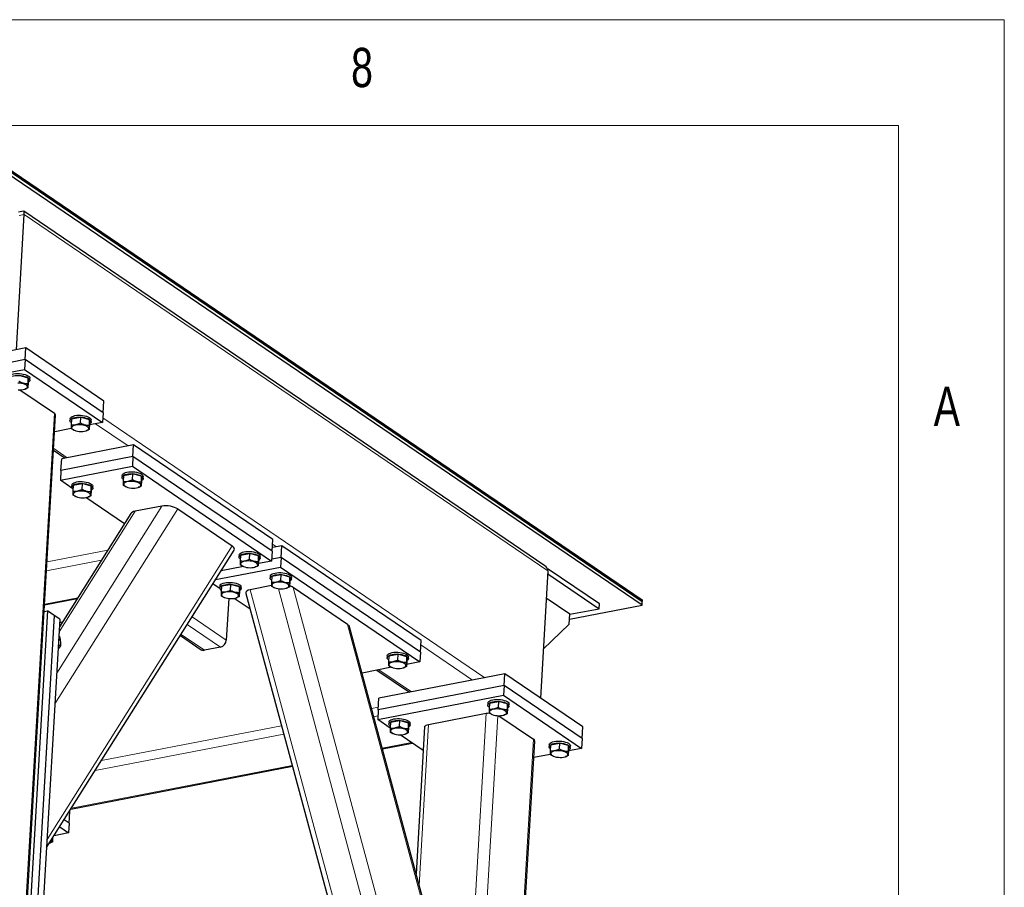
# Model space of a CAD drawing. Header units: millimetres. Extents: x 5 to 415, y 5 to 292.
# Tile 40 of 40: x 369 to 415, y 251 to 292. Entities that reach past the tile are written whole.
import ezdxf

# ---------------------------------------------------------------- set-up
doc = ezdxf.new("R2010")
doc.units = ezdxf.units.MM
doc.layers.add('NOTES', color=6, linetype='Continuous')
doc.layers.add('TRAIT-FORT', color=4, linetype='Continuous', lineweight=25)
doc.styles.add('SLDTEXTSTYLE0', font='TXT', dxfattribs={"width": 0.75})

msp = doc.modelspace()

# ---------------------------------------------------------------- linework, layer by layer
at = {"lineweight": 18}
for p, q in [((415, 292), (5, 292)), ((415, 5), (415, 292)), ((410, 287), (10, 287)), ((410, 287), (410, 10)), ((368.73791, 282.7943), (368.50661, 282.74959)), ((368.73791, 282.7943), (393.45496, 265.97288)), ((370.16262, 273.41661), (368.2726, 240.78391)), ((372.1099, 272.91985), (373.64778, 271.87323)), ((372.44768, 273.19915), (390.48061, 260.92667)), ((370.13071, 271.74473), (370.76158, 271.31538)), ((375.98728, 268.89625), (370.18789, 259.69615)), ((375.24184, 269.03267), (370.27202, 261.14859)), ((373.96852, 268.78656), (370.38515, 263.10194)), ((380.46373, 267.23457), (380.64218, 267.11313)), ((378.55527, 267.14858), (369.81661, 253.28563)), ((372.67811, 266.94941), (369.82099, 266.39719)), ((372.38341, 266.48191), (369.79694, 265.98199)), ((393.44416, 265.78647), (393.50835, 265.79887)), ((379.40849, 265.08434), (386.73212, 237.88563)), ((380.73506, 265.13269), (388.00545, 238.13174)), ((381.42725, 265.19403), (388.4763, 239.01509)), ((371.26184, 264.70267), (369.70542, 264.40184)), ((378.27815, 262.69622), (376.66083, 263.7969)), ((370.41402, 263.35768), (370.3998, 263.35493)), ((378.00752, 262.37123), (376.43622, 263.44059)), ((383.99524, 263.44635), (388.84758, 245.42561)), ((377.24352, 262.22356), (376.14172, 262.9734)), ((387.45813, 262.47447), (389.89792, 260.81404)), ((385.47385, 261.30281), (387.01173, 260.25619)), ((385.45933, 259.5395), (385.13536, 259.47689)), ((385.43529, 259.12431), (385.24043, 259.08665)), ((391.09113, 259.1359), (389.2032, 226.53939)), ((390.54331, 259.24963), (390.02745, 250.34278)), ((380.884, 258.65518), (372.38407, 257.01229)), ((387.82689, 258.72459), (387.38629, 251.11731)), ((380.98907, 258.26494), (372.08938, 256.54479)), ((392.77609, 258.02681), (390.88606, 225.39411)), ((387.01564, 257.8673), (385.64034, 257.60148)), ((381.38898, 256.77977), (370.96781, 254.76555))]:
    msp.add_line(p, q, dxfattribs=at)
at = {"layer": 'TRAIT-FORT', "lineweight": 25}
for p, q in [((397.89962, 264.34735), (366.87184, 285.46359)), ((366.88249, 285.64744), (397.91027, 264.53119)), ((366.88648, 285.71638), (397.91426, 264.60013)), ((368.36834, 276.41334), (368.73791, 282.7943)), ((368.69899, 282.95446), (368.46956, 282.91012)), ((393.30806, 266.2132), (368.71306, 282.95156)), ((368.81245, 276.49918), (362.87027, 275.35067)), ((368.7805, 275.94764), (368.81245, 276.49918)), ((372.49371, 273.99386), (368.81245, 276.49918)), ((368.7805, 275.94764), (362.83833, 274.79913)), ((368.7805, 275.94764), (368.75388, 275.48803)), ((372.46176, 273.44233), (368.7805, 275.94764)), ((362.81171, 274.33951), (368.75388, 275.48803)), ((368.9303, 275.07995), (368.50549, 275.19638)), ((368.75388, 275.48803), (372.43514, 272.98271)), ((368.9303, 275.07995), (368.91434, 274.80439)), ((368.93113, 274.8882), (368.91517, 274.61264)), ((368.93113, 274.8882), (368.9303, 275.07995)), ((369.00548, 274.97571), (369.01081, 275.06764)), ((368.53555, 274.52393), (370.16262, 273.41661)), ((368.75483, 274.55165), (368.77611, 274.55797)), ((372.46176, 273.44233), (372.49371, 273.99386)), ((368.33505, 240.74141), (370.2224, 273.32786)), ((372.46176, 273.44233), (372.43514, 272.98271)), ((370.9049, 273.15699), (370.89957, 273.06507)), ((370.97393, 273.15259), (370.95797, 272.87703)), ((370.97393, 273.15259), (371.39791, 273.22791)), ((371.39791, 273.22791), (371.38195, 272.95235)), ((371.82272, 273.11149), (371.39791, 273.22791)), ((371.82272, 273.11149), (371.80676, 272.83593)), ((371.82355, 272.91973), (371.80759, 272.64417)), ((372.43514, 272.98271), (371.82031, 272.86387)), ((371.82355, 272.91973), (371.82272, 273.11149)), ((371.8979, 273.00725), (371.90323, 273.09917)), ((370.95785, 272.69718), (370.17713, 272.54628)), ((371.07661, 272.62474), (371.09959, 272.6149)), ((371.64725, 272.58318), (371.66853, 272.5895)), ((373.90245, 271.92245), (370.50692, 271.26616)), ((373.8705, 271.37091), (373.90245, 271.92245)), ((380.47613, 267.44867), (373.90245, 271.92245)), ((370.12646, 271.67138), (370.67433, 271.29852)), ((373.8705, 271.37091), (370.47498, 270.71462)), ((370.47498, 270.71462), (370.50692, 271.26616)), ((373.8705, 271.37091), (373.84388, 270.9113)), ((380.44419, 266.89713), (373.8705, 271.37091)), ((370.44836, 270.255), (373.84388, 270.9113)), ((370.47498, 270.71462), (370.44836, 270.255)), ((373.36129, 270.48386), (373.35596, 270.39194)), ((373.43032, 270.47945), (373.8543, 270.55478)), ((373.8543, 270.55478), (373.83834, 270.27922)), ((373.84388, 270.9113), (380.41757, 266.43752)), ((374.27911, 270.43836), (373.8543, 270.55478)), ((370.99031, 269.88617), (370.44836, 270.255)), ((370.98442, 270.02446), (370.97909, 269.93253)), ((371.05345, 270.02005), (371.03749, 269.74449)), ((371.05345, 270.02005), (371.47743, 270.09538)), ((371.47743, 270.09538), (371.46147, 269.81982)), ((371.90224, 269.97895), (371.47743, 270.09538)), ((373.43032, 270.47945), (373.41436, 270.2039)), ((374.27911, 270.43836), (374.26315, 270.1628)), ((374.27993, 270.2466), (374.26397, 269.97104)), ((374.27993, 270.2466), (374.27911, 270.43836)), ((374.35429, 270.33412), (374.35961, 270.42604)), ((371.90224, 269.97895), (371.88628, 269.70339)), ((371.90306, 269.7872), (371.8871, 269.51164)), ((371.90306, 269.7872), (371.90224, 269.97895)), ((371.97742, 269.87471), (371.98274, 269.96663)), ((373.533, 269.95161), (373.55598, 269.94177)), ((374.10364, 269.91005), (374.12491, 269.91637)), ((371.15613, 269.4922), (371.17911, 269.48237)), ((373.46688, 268.20072), (371.65439, 269.43423)), ((371.72677, 269.45065), (371.74804, 269.45697)), ((373.77273, 268.68591), (370.39854, 263.33313)), ((375.24184, 269.03267), (373.96852, 268.78656)), ((375.98728, 268.89625), (378.55527, 267.14858)), ((380.44419, 266.89713), (380.47613, 267.44867)), ((369.79452, 252.90425), (378.64762, 266.94873)), ((378.95221, 266.72148), (379.37619, 266.79681)), ((379.37619, 266.79681), (379.36023, 266.52125)), ((379.801, 266.68038), (379.37619, 266.79681)), ((380.44419, 266.89713), (380.41757, 266.43752)), ((380.89684, 267.16235), (380.4546, 267.07687)), ((380.8649, 266.61081), (380.89684, 267.16235)), ((387.47053, 262.68857), (380.89684, 267.16235)), ((378.88318, 266.72589), (378.87785, 266.63396)), ((378.95221, 266.72148), (378.93625, 266.44592)), ((379.801, 266.68038), (379.78504, 266.40482)), ((379.80183, 266.48863), (379.78587, 266.21307)), ((380.41757, 266.43752), (379.79186, 266.31658)), ((379.80183, 266.48863), (379.801, 266.68038)), ((379.87618, 266.57614), (379.88151, 266.66806)), ((380.8649, 266.61081), (380.42265, 266.52533)), ((380.8649, 266.61081), (380.83828, 266.15119)), ((387.43858, 262.13703), (380.8649, 266.61081)), ((377.7712, 265.55838), (380.83828, 266.15119)), ((379.08642, 266.18023), (378.0351, 265.97703)), ((379.05489, 266.19363), (379.07787, 266.1838)), ((379.62553, 266.15208), (379.64681, 266.1584)), ((380.83828, 266.15119), (387.41196, 261.67741)), ((393.45496, 265.97288), (393.10701, 259.96529)), ((395.88818, 264.41812), (393.52166, 266.02868)), ((380.35568, 265.72376), (380.35036, 265.63184)), ((380.42471, 265.71935), (380.40875, 265.44379)), ((380.42471, 265.71935), (380.8487, 265.79468)), ((380.8487, 265.79468), (380.83274, 265.51912)), ((381.27351, 265.67825), (380.8487, 265.79468)), ((381.27351, 265.67825), (381.25755, 265.40269)), ((381.27433, 265.4865), (381.25837, 265.21094)), ((381.27433, 265.4865), (381.27351, 265.67825)), ((381.34869, 265.57401), (381.35401, 265.66594)), ((393.50835, 265.79887), (395.87487, 264.18831)), ((377.9847, 265.12607), (377.64459, 265.35754)), ((377.97881, 265.26435), (377.97349, 265.17243)), ((378.04784, 265.25995), (378.03188, 264.98439)), ((378.04784, 265.25995), (378.47183, 265.33527)), ((378.47183, 265.33527), (378.45587, 265.05971)), ((378.89664, 265.21885), (378.47183, 265.33527)), ((378.89664, 265.21885), (378.88068, 264.94329)), ((378.89746, 265.02709), (378.8815, 264.75153)), ((378.89746, 265.02709), (378.89664, 265.21885)), ((378.97182, 265.11461), (378.97714, 265.20653)), ((379.20094, 264.90574), (386.38902, 238.21048)), ((380.40785, 265.2775), (379.40849, 265.08434)), ((380.52739, 265.19151), (380.55038, 265.18167)), ((381.09803, 265.14995), (381.11931, 265.15627)), ((383.99524, 263.44635), (381.42725, 265.19403)), ((369.7035, 264.3686), (371.23825, 264.66524)), ((378.15052, 264.7321), (378.17351, 264.72226)), ((378.39241, 264.66894), (378.27815, 262.69622)), ((379.40119, 264.16207), (378.64878, 264.67413)), ((378.72116, 264.69054), (378.74244, 264.69686)), ((394.49544, 263.92169), (393.38012, 264.68073)), ((397.89962, 264.34735), (397.91027, 264.53119)), ((397.91426, 264.60013), (397.91027, 264.53119)), ((369.84058, 264.08114), (369.04198, 250.29268)), ((369.68511, 264.05109), (369.84058, 264.08114)), ((370.15612, 263.8664), (369.84058, 264.08114)), ((394.48183, 263.68675), (397.89962, 264.34735)), ((394.49544, 263.92169), (395.87487, 264.18831)), ((395.87487, 264.18831), (395.88818, 264.41812)), ((370.15612, 263.8664), (369.35751, 250.07794)), ((370.41906, 263.68745), (369.62046, 249.89898)), ((370.41906, 263.68745), (370.15612, 263.8664)), ((370.53439, 263.54863), (370.40963, 263.52452)), ((394.46882, 263.46208), (394.49544, 263.92169)), ((388.81266, 245.82004), (384.09935, 263.32445)), ((393.24059, 262.27161), (394.46882, 263.46208)), ((370.37319, 262.89539), (370.40821, 262.87156)), ((376.10809, 262.92004), (377.09071, 262.25132)), ((387.43858, 262.13703), (387.47053, 262.68857)), ((370.44535, 262.4378), (370.3387, 262.2999)), ((370.35043, 262.5024), (370.44535, 262.4378)), ((378.00752, 262.37123), (377.24352, 262.22356)), ((387.43858, 262.13703), (387.41196, 261.67741)), ((385.87758, 261.96578), (385.87225, 261.87386)), ((385.94661, 261.96138), (385.93065, 261.68582)), ((385.94661, 261.96138), (386.37059, 262.0367)), ((386.37059, 262.0367), (386.35463, 261.76114)), ((386.7954, 261.92028), (386.37059, 262.0367)), ((386.7954, 261.92028), (386.77944, 261.64472)), ((386.79622, 261.72852), (386.78026, 261.45296)), ((387.41196, 261.67741), (386.78626, 261.55648)), ((386.79622, 261.72852), (386.7954, 261.92028)), ((386.87058, 261.81604), (386.8759, 261.90796)), ((386.08082, 261.42013), (384.68477, 261.1503)), ((385.3866, 261.28595), (386.92447, 260.23933)), ((386.04929, 261.43353), (386.07227, 261.42369)), ((386.61993, 261.39197), (386.6412, 261.39829)), ((391.42591, 261.10938), (385.48374, 259.96086)), ((391.39397, 260.55784), (391.42591, 261.10938)), ((395.10717, 258.60406), (391.42591, 261.10938)), ((391.39397, 260.55784), (385.45179, 259.40932)), ((391.39397, 260.55784), (391.36735, 260.09822)), ((395.07523, 258.05252), (391.39397, 260.55784)), ((385.42517, 258.94971), (391.36735, 260.09822)), ((385.45179, 259.40932), (385.48374, 259.96086)), ((390.69497, 259.73124), (391.11896, 259.80657)), ((391.11896, 259.80657), (391.103, 259.53101)), ((391.54377, 259.69014), (391.11896, 259.80657)), ((391.36735, 260.09822), (395.04861, 257.5929)), ((385.45179, 259.40932), (385.42517, 258.94971)), ((390.62594, 259.73565), (390.62062, 259.64373)), ((390.69497, 259.73124), (390.67901, 259.45568)), ((391.54377, 259.69014), (391.52781, 259.41458)), ((391.54459, 259.49839), (391.52863, 259.22283)), ((391.54459, 259.49839), (391.54377, 259.69014)), ((391.61895, 259.58591), (391.62427, 259.67783)), ((386.01014, 258.55161), (385.42517, 258.94971)), ((386.02612, 258.82884), (386.45011, 258.90417)), ((386.45011, 258.90417), (386.43415, 258.62861)), ((386.87492, 258.78774), (386.45011, 258.90417)), ((387.82689, 258.72459), (390.54331, 259.24963)), ((390.79765, 259.2034), (390.82064, 259.19356)), ((391.14902, 259.13412), (392.77609, 258.02681)), ((391.36829, 259.16184), (391.38957, 259.16816)), ((385.95709, 258.83325), (385.95177, 258.74132)), ((386.02612, 258.82884), (386.01016, 258.55328)), ((386.87492, 258.78774), (386.85896, 258.51218)), ((386.87574, 258.59599), (386.85978, 258.32043)), ((386.87574, 258.59599), (386.87492, 258.78774)), ((386.9501, 258.6835), (386.95542, 258.77543)), ((387.63792, 258.60456), (387.23649, 251.67364)), ((395.07523, 258.05252), (395.10717, 258.60406)), ((386.1288, 258.30099), (386.15179, 258.29116)), ((387.57324, 257.48782), (386.48017, 258.23172)), ((386.69944, 258.25944), (386.72072, 258.26576)), ((390.94852, 225.3516), (392.83586, 257.93805)), ((395.07523, 258.05252), (395.04861, 257.5929)), ((385.64875, 257.57023), (387.05326, 257.8417)), ((393.51836, 257.76719), (393.51304, 257.67526)), ((393.58739, 257.76278), (393.57143, 257.48722)), ((393.58739, 257.76278), (394.01138, 257.83811)), ((394.01138, 257.83811), (393.99542, 257.56255)), ((394.43619, 257.72168), (394.01138, 257.83811)), ((394.43619, 257.72168), (394.42023, 257.44612)), ((394.43701, 257.52993), (394.42105, 257.25437)), ((395.04861, 257.5929), (394.43378, 257.47407)), ((394.43701, 257.52993), (394.43619, 257.72168)), ((394.51137, 257.61744), (394.51669, 257.70937)), ((393.57131, 257.30737), (392.7906, 257.15647)), ((393.69007, 257.23493), (393.71306, 257.2251)), ((394.26071, 257.19338), (394.28199, 257.1997)), ((370.94422, 254.72811), (381.39739, 256.74852)), ((370.85725, 254.06095), (370.62381, 254.21982)), ((370.85725, 254.06095), (370.88919, 254.61249)), ((370.88919, 254.61249), (370.87669, 254.62099)), ((370.41307, 253.88551), (370.83063, 253.60133)), ((370.85725, 254.06095), (370.83063, 253.60133)), ((370.08075, 253.35832), (370.06973, 253.16809)), ((370.83063, 253.60133), (370.15115, 253.47)), ((369.92538, 253.11185), (369.93067, 253.11342))]:
    msp.add_line(p, q, dxfattribs=at)
at = {"layer": 'TRAIT-FORT', "lineweight": 25, "flags": 128}
for points in [[(368.07049, 274.93071), (368.03515, 274.96312), (368.0124, 275.00029), (368.0075, 275.03761), (368.02063, 275.07375), (368.05132, 275.10738), (368.09845, 275.1373), (368.16032, 275.16243), (368.23469, 275.18185), (368.31889, 275.19486), (368.40985, 275.201), (368.50431, 275.20005), (368.59884, 275.19203), (368.69002, 275.17723), (368.77456, 275.1562), (368.84941, 275.12969), (368.91186, 275.09866), (368.95965, 275.06423), (368.99106, 275.02765), (369.00494, 274.99023), (369.00081, 274.95333), (368.9788, 274.91829), (368.93972, 274.88637), (368.9307, 274.88089)], [(368.01248, 275.12546), (368.01283, 275.12954), (368.02596, 275.16567), (368.05664, 275.1993), (368.10377, 275.22922), (368.16564, 275.25435), (368.24002, 275.27377), (368.32421, 275.28679), (368.41518, 275.29293), (368.50963, 275.29197), (368.60416, 275.28395), (368.69534, 275.26916), (368.77989, 275.24812), (368.85473, 275.22161), (368.91718, 275.19058), (368.96497, 275.15615), (368.99638, 275.11957), (369.01027, 275.08215), (369.01081, 275.06764)], [(368.44621, 274.52804), (368.5305, 274.52395), (368.61292, 274.52682), (368.68986, 274.53651), (368.75797, 274.55259), (368.81426, 274.57437), (368.85628, 274.60089), (368.88219, 274.631), (368.89086, 274.66337), (368.88191, 274.6966), (368.85573, 274.72922), (368.81346, 274.75983), (368.75696, 274.78707), (368.68869, 274.80976), (368.61163, 274.8269), (368.52915, 274.83775), (368.44487, 274.84183)], [(370.9049, 273.15699), (370.90525, 273.16107), (370.91838, 273.19721), (370.94906, 273.23084), (370.99619, 273.26076), (371.05806, 273.28589), (371.13244, 273.30531), (371.21663, 273.31832), (371.3076, 273.32446), (371.40205, 273.32351), (371.49658, 273.31549), (371.58776, 273.30069), (371.67231, 273.27966), (371.74715, 273.25315), (371.8096, 273.22212), (371.85739, 273.18769), (371.8888, 273.15111), (371.90269, 273.11369), (371.90323, 273.09917)], [(370.96291, 272.96225), (370.92757, 272.99466), (370.90482, 273.03182), (370.89992, 273.06915), (370.91305, 273.10528), (370.94374, 273.13892), (370.99087, 273.16884), (371.05274, 273.19396), (371.12711, 273.21338), (371.21131, 273.2264), (371.30227, 273.23254), (371.39673, 273.23158), (371.49126, 273.22356), (371.58244, 273.20877), (371.66698, 273.18774), (371.74183, 273.16123), (371.80428, 273.1302), (371.85207, 273.09577), (371.88348, 273.05918), (371.89736, 273.02177), (371.89323, 272.98487), (371.87122, 272.94983), (371.83214, 272.91791), (371.82312, 272.91243)], [(371.1791, 272.58756), (371.25616, 272.57042), (371.33863, 272.55957), (371.42292, 272.55549), (371.50534, 272.55836), (371.58228, 272.56804), (371.65039, 272.58413), (371.70668, 272.6059), (371.7487, 272.63243), (371.77461, 272.66253), (371.78328, 272.69491), (371.77433, 272.72813), (371.74815, 272.76076), (371.70588, 272.79136), (371.64938, 272.8186), (371.58111, 272.84129), (371.50405, 272.85843), (371.42157, 272.86928), (371.33729, 272.87337), (371.25487, 272.8705), (371.17793, 272.86081), (371.10982, 272.84473), (371.05353, 272.82295), (371.01151, 272.79643), (370.9856, 272.76632), (370.97693, 272.73395), (370.98588, 272.70072), (371.01206, 272.6681), (371.05433, 272.63749), (371.11083, 272.61025), (371.1791, 272.58756)], [(373.41929, 270.28912), (373.38396, 270.32152), (373.36121, 270.35869), (373.35631, 270.39602), (373.36944, 270.43215), (373.40012, 270.46579), (373.44725, 270.49571), (373.50912, 270.52083), (373.5835, 270.54025), (373.66769, 270.55327), (373.75866, 270.55941), (373.85312, 270.55845), (373.94764, 270.55043), (374.03883, 270.53564), (374.12337, 270.51461), (374.19822, 270.4881), (374.26067, 270.45707), (374.30846, 270.42264), (374.33986, 270.38605), (374.35375, 270.34864), (374.34962, 270.31174), (374.32761, 270.2767), (374.28852, 270.24477), (374.27951, 270.2393)], [(373.36129, 270.48386), (373.36163, 270.48794), (373.37476, 270.52407), (373.40545, 270.55771), (373.45258, 270.58763), (373.51445, 270.61275), (373.58882, 270.63218), (373.67302, 270.64519), (373.76398, 270.65133), (373.85844, 270.65038), (373.95297, 270.64236), (374.04415, 270.62756), (374.12869, 270.60653), (374.20354, 270.58002), (374.26599, 270.54899), (374.31378, 270.51456), (374.34519, 270.47797), (374.35907, 270.44056), (374.35961, 270.42604)], [(371.04242, 269.82971), (371.00709, 269.86212), (370.98434, 269.89929), (370.97944, 269.93661), (370.99257, 269.97275), (371.02325, 270.00638), (371.07038, 270.0363), (371.13225, 270.06143), (371.20663, 270.08085), (371.29082, 270.09386), (371.38179, 270.1), (371.47625, 270.09905), (371.57077, 270.09103), (371.66196, 270.07623), (371.7465, 270.0552), (371.82135, 270.02869), (371.8838, 269.99766), (371.93159, 269.96323), (371.96299, 269.92665), (371.97688, 269.88923), (371.97275, 269.85233), (371.95074, 269.81729), (371.91166, 269.78537), (371.90264, 269.77989)], [(370.98442, 270.02446), (370.98476, 270.02854), (370.99789, 270.06467), (371.02858, 270.0983), (371.07571, 270.12822), (371.13758, 270.15335), (371.21195, 270.17277), (371.29615, 270.18579), (371.38712, 270.19193), (371.48157, 270.19097), (371.5761, 270.18295), (371.66728, 270.16816), (371.75182, 270.14712), (371.82667, 270.12061), (371.88912, 270.08958), (371.93691, 270.05515), (371.96832, 270.01857), (371.98221, 269.98115), (371.98274, 269.96663)], [(373.63549, 269.91443), (373.71255, 269.89729), (373.79502, 269.88644), (373.87931, 269.88236), (373.96172, 269.88523), (374.03867, 269.89491), (374.10677, 269.911), (374.16307, 269.93277), (374.20509, 269.9593), (374.231, 269.9894), (374.23967, 270.02177), (374.23072, 270.055), (374.20454, 270.08763), (374.16227, 270.11823), (374.10577, 270.14547), (374.03749, 270.16816), (373.96043, 270.1853), (373.87796, 270.19615), (373.79367, 270.20023), (373.71126, 270.19737), (373.63432, 270.18768), (373.56621, 270.1716), (373.50992, 270.14982), (373.46789, 270.1233), (373.44198, 270.09319), (373.43331, 270.06082), (373.44227, 270.02759), (373.46845, 269.99496), (373.51071, 269.96436), (373.56722, 269.93712), (373.63549, 269.91443)], [(371.25862, 269.45503), (371.33568, 269.43789), (371.41815, 269.42704), (371.50244, 269.42295), (371.58485, 269.42582), (371.6618, 269.43551), (371.7299, 269.45159), (371.7862, 269.47337), (371.82822, 269.49989), (371.85413, 269.53), (371.8628, 269.56237), (371.85385, 269.5956), (371.82767, 269.62822), (371.7854, 269.65883), (371.7289, 269.68607), (371.66062, 269.70875), (371.58357, 269.7259), (371.50109, 269.73675), (371.4168, 269.74083), (371.33439, 269.73796), (371.25745, 269.72828), (371.18934, 269.71219), (371.13305, 269.69041), (371.09103, 269.66389), (371.06511, 269.63379), (371.05644, 269.60141), (371.0654, 269.56819), (371.09158, 269.53556), (371.13384, 269.50496), (371.19035, 269.47772), (371.25862, 269.45503)], [(378.94118, 266.53114), (378.90585, 266.56355), (378.8831, 266.60072), (378.8782, 266.63804), (378.89133, 266.67418), (378.92202, 266.70781), (378.96914, 266.73773), (379.03102, 266.76286), (379.10539, 266.78228), (379.18959, 266.79529), (379.28055, 266.80143), (379.37501, 266.80048), (379.46953, 266.79246), (379.56072, 266.77766), (379.64526, 266.75663), (379.72011, 266.73012), (379.78256, 266.69909), (379.83035, 266.66466), (379.86176, 266.62808), (379.87564, 266.59066), (379.87151, 266.55376), (379.8495, 266.51872), (379.81042, 266.4868), (379.8014, 266.48132)], [(378.88318, 266.72589), (378.88352, 266.72997), (378.89666, 266.7661), (378.92734, 266.79973), (378.97447, 266.82965), (379.03634, 266.85478), (379.11072, 266.8742), (379.19491, 266.88722), (379.28588, 266.89336), (379.38033, 266.8924), (379.47486, 266.88438), (379.56604, 266.86959), (379.65059, 266.84855), (379.72543, 266.82204), (379.78788, 266.79101), (379.83567, 266.75658), (379.86708, 266.72), (379.88097, 266.68258), (379.88151, 266.66806)], [(379.15738, 266.15646), (379.23444, 266.13931), (379.31691, 266.12847), (379.4012, 266.12438), (379.48362, 266.12725), (379.56056, 266.13694), (379.62867, 266.15302), (379.68496, 266.1748), (379.72698, 266.20132), (379.75289, 266.23143), (379.76156, 266.2638), (379.75261, 266.29703), (379.72643, 266.32965), (379.68416, 266.36026), (379.62766, 266.3875), (379.55938, 266.41018), (379.48233, 266.42733), (379.39985, 266.43818), (379.31557, 266.44226), (379.23315, 266.43939), (379.15621, 266.42971), (379.0881, 266.41362), (379.03181, 266.39184), (378.98979, 266.36532), (378.96388, 266.33522), (378.95521, 266.30284), (378.96416, 266.26962), (378.99034, 266.23699), (379.03261, 266.20639), (379.08911, 266.17915), (379.15738, 266.15646)], [(380.35568, 265.72376), (380.35603, 265.72784), (380.36916, 265.76397), (380.39984, 265.79761), (380.44697, 265.82753), (380.50884, 265.85265), (380.58322, 265.87207), (380.66741, 265.88509), (380.75838, 265.89123), (380.85284, 265.89027), (380.94736, 265.88225), (381.03855, 265.86746), (381.12309, 265.84643), (381.19794, 265.81992), (381.26039, 265.78889), (381.30818, 265.75446), (381.33959, 265.71787), (381.35347, 265.68046), (381.35401, 265.66594)], [(393.52166, 266.02868), (393.46985, 266.05476), (393.43951, 266.06144)], [(377.97881, 265.26435), (377.97916, 265.26843), (377.99229, 265.30457), (378.02297, 265.3382), (378.0701, 265.36812), (378.13198, 265.39325), (378.20635, 265.41267), (378.29055, 265.42568), (378.38151, 265.43183), (378.47597, 265.43087), (378.57049, 265.42285), (378.66168, 265.40805), (378.74622, 265.38702), (378.82107, 265.36051), (378.88352, 265.32948), (378.93131, 265.29505), (378.96272, 265.25847), (378.9766, 265.22105), (378.97714, 265.20653)], [(380.41369, 265.52902), (380.37835, 265.56142), (380.3556, 265.59859), (380.35071, 265.63592), (380.36384, 265.67205), (380.39452, 265.70568), (380.44165, 265.7356), (380.50352, 265.76073), (380.5779, 265.78015), (380.66209, 265.79317), (380.75306, 265.79931), (380.84751, 265.79835), (380.94204, 265.79033), (381.03322, 265.77554), (381.11777, 265.7545), (381.19262, 265.72799), (381.25506, 265.69696), (381.30285, 265.66253), (381.33426, 265.62595), (381.34815, 265.58853), (381.34401, 265.55164), (381.32201, 265.51659), (381.28292, 265.48467), (381.27391, 265.47919)], [(380.62989, 265.15433), (380.70694, 265.13719), (380.78942, 265.12634), (380.87371, 265.12226), (380.95612, 265.12512), (381.03306, 265.13481), (381.10117, 265.15089), (381.15746, 265.17267), (381.19948, 265.19919), (381.2254, 265.2293), (381.23406, 265.26167), (381.22511, 265.2949), (381.19893, 265.32753), (381.15667, 265.35813), (381.10016, 265.38537), (381.03189, 265.40806), (380.95483, 265.4252), (380.87236, 265.43605), (380.78807, 265.44013), (380.70565, 265.43727), (380.62871, 265.42758), (380.56061, 265.4115), (380.50431, 265.38972), (380.46229, 265.3632), (380.43638, 265.33309), (380.42771, 265.30072), (380.43666, 265.26749), (380.46284, 265.23486), (380.50511, 265.20426), (380.56161, 265.17702), (380.62989, 265.15433)], [(378.03682, 265.06961), (378.00148, 265.10202), (377.97873, 265.13918), (377.97384, 265.17651), (377.98697, 265.21264), (378.01765, 265.24628), (378.06478, 265.2762), (378.12665, 265.30132), (378.20103, 265.32074), (378.28522, 265.33376), (378.37619, 265.3399), (378.47064, 265.33894), (378.56517, 265.33092), (378.65635, 265.31613), (378.7409, 265.2951), (378.81575, 265.26859), (378.87819, 265.23756), (378.92599, 265.20313), (378.95739, 265.16654), (378.97128, 265.12913), (378.96714, 265.09223), (378.94514, 265.05719), (378.90605, 265.02527), (378.89704, 265.01979)], [(378.25302, 264.69493), (378.33008, 264.67778), (378.41255, 264.66693), (378.49684, 264.66285), (378.57925, 264.66572), (378.65619, 264.6754), (378.7243, 264.69149), (378.78059, 264.71327), (378.82262, 264.73979), (378.84853, 264.76989), (378.8572, 264.80227), (378.84824, 264.83549), (378.82206, 264.86812), (378.7798, 264.89872), (378.72329, 264.92596), (378.65502, 264.94865), (378.57796, 264.9658), (378.49549, 264.97664), (378.4112, 264.98073), (378.32879, 264.97786), (378.25184, 264.96817), (378.18374, 264.95209), (378.12744, 264.93031), (378.08542, 264.90379), (378.05951, 264.87368), (378.05084, 264.84131), (378.05979, 264.80808), (378.08597, 264.77546), (378.12824, 264.74485), (378.18474, 264.71761), (378.25302, 264.69493)], [(370.37597, 262.72423), (370.36324, 262.6325), (370.35631, 262.604)], [(370.36995, 262.83948), (370.37369, 262.81305), (370.37597, 262.72423)], [(385.87758, 261.96578), (385.87792, 261.96986), (385.89105, 262.006), (385.92174, 262.03963), (385.96887, 262.06955), (386.03074, 262.09468), (386.10511, 262.1141), (386.18931, 262.12711), (386.28027, 262.13325), (386.37473, 262.1323), (386.46926, 262.12428), (386.56044, 262.10948), (386.64498, 262.08845), (386.71983, 262.06194), (386.78228, 262.03091), (386.83007, 261.99648), (386.86148, 261.9599), (386.87536, 261.92248), (386.8759, 261.90796)], [(385.93558, 261.77104), (385.90025, 261.80345), (385.8775, 261.84061), (385.8726, 261.87794), (385.88573, 261.91407), (385.91641, 261.94771), (385.96354, 261.97763), (386.02541, 262.00275), (386.09979, 262.02217), (386.18398, 262.03519), (386.27495, 262.04133), (386.36941, 262.04037), (386.46393, 262.03235), (386.55512, 262.01756), (386.63966, 261.99653), (386.71451, 261.97002), (386.77696, 261.93899), (386.82475, 261.90456), (386.85615, 261.86797), (386.87004, 261.83056), (386.86591, 261.79366), (386.8439, 261.75862), (386.80481, 261.7267), (386.7958, 261.72122)], [(386.15178, 261.39636), (386.22884, 261.37921), (386.31131, 261.36836), (386.3956, 261.36428), (386.47801, 261.36715), (386.55496, 261.37683), (386.62306, 261.39292), (386.67936, 261.4147), (386.72138, 261.44122), (386.74729, 261.47132), (386.75596, 261.5037), (386.74701, 261.53692), (386.72083, 261.56955), (386.67856, 261.60015), (386.62205, 261.62739), (386.55378, 261.65008), (386.47672, 261.66723), (386.39425, 261.67807), (386.30996, 261.68216), (386.22755, 261.67929), (386.15061, 261.6696), (386.0825, 261.65352), (386.02621, 261.63174), (385.98418, 261.60522), (385.95827, 261.57511), (385.9496, 261.54274), (385.95856, 261.50951), (385.98474, 261.47689), (386.027, 261.44628), (386.08351, 261.41904), (386.15178, 261.39636)], [(390.68395, 259.54091), (390.64861, 259.57331), (390.62586, 259.61048), (390.62097, 259.64781), (390.6341, 259.68394), (390.66478, 259.71757), (390.71191, 259.74749), (390.77378, 259.77262), (390.84816, 259.79204), (390.93235, 259.80506), (391.02332, 259.8112), (391.11777, 259.81024), (391.2123, 259.80222), (391.30348, 259.78743), (391.38803, 259.7664), (391.46288, 259.73989), (391.52532, 259.70885), (391.57312, 259.67442), (391.60452, 259.63784), (391.61841, 259.60042), (391.61427, 259.56353), (391.59227, 259.52849), (391.55318, 259.49656), (391.54417, 259.49109)], [(390.62594, 259.73565), (390.62629, 259.73973), (390.63942, 259.77586), (390.6701, 259.8095), (390.71723, 259.83942), (390.77911, 259.86454), (390.85348, 259.88397), (390.93768, 259.89698), (391.02864, 259.90312), (391.1231, 259.90217), (391.21762, 259.89414), (391.30881, 259.87935), (391.39335, 259.85832), (391.4682, 259.83181), (391.53065, 259.80078), (391.57844, 259.76635), (391.60985, 259.72976), (391.62373, 259.69235), (391.62427, 259.67783)], [(390.90015, 259.16622), (390.97721, 259.14908), (391.05968, 259.13823), (391.14397, 259.13415), (391.22638, 259.13701), (391.30332, 259.1467), (391.37143, 259.16278), (391.42772, 259.18456), (391.46974, 259.21108), (391.49566, 259.24119), (391.50433, 259.27356), (391.49537, 259.30679), (391.46919, 259.33942), (391.42693, 259.37002), (391.37042, 259.39726), (391.30215, 259.41995), (391.22509, 259.43709), (391.14262, 259.44794), (391.05833, 259.45202), (390.97592, 259.44916), (390.89897, 259.43947), (390.83087, 259.42339), (390.77457, 259.40161), (390.73255, 259.37509), (390.70664, 259.34498), (390.69797, 259.31261), (390.70692, 259.27938), (390.7331, 259.24675), (390.77537, 259.21615), (390.83187, 259.18891), (390.90015, 259.16622)], [(386.0151, 258.6385), (385.97976, 258.67091), (385.95701, 258.70808), (385.95212, 258.7454), (385.96525, 258.78154), (385.99593, 258.81517), (386.04306, 258.84509), (386.10493, 258.87022), (386.17931, 258.88964), (386.2635, 258.90265), (386.35447, 258.9088), (386.44892, 258.90784), (386.54345, 258.89982), (386.63463, 258.88502), (386.71918, 258.86399), (386.79403, 258.83748), (386.85647, 258.80645), (386.90427, 258.77202), (386.93567, 258.73544), (386.94956, 258.69802), (386.94542, 258.66112), (386.92342, 258.62608), (386.88433, 258.59416), (386.87532, 258.58868)], [(385.95709, 258.83325), (385.95744, 258.83733), (385.97057, 258.87346), (386.00125, 258.90709), (386.04838, 258.93701), (386.11025, 258.96214), (386.18463, 258.98156), (386.26882, 258.99458), (386.35979, 259.00072), (386.45425, 258.99976), (386.54877, 258.99174), (386.63996, 258.97695), (386.7245, 258.95592), (386.79935, 258.9294), (386.8618, 258.89837), (386.90959, 258.86394), (386.941, 258.82736), (386.95488, 258.78994), (386.95542, 258.77543)], [(390.54331, 259.24963), (390.6136, 259.25968), (390.6811, 259.26369)], [(386.2313, 258.26382), (386.30835, 258.24668), (386.39083, 258.23583), (386.47512, 258.23175), (386.55753, 258.23461), (386.63447, 258.2443), (386.70258, 258.26038), (386.75887, 258.28216), (386.80089, 258.30868), (386.82681, 258.33879), (386.83548, 258.37116), (386.82652, 258.40439), (386.80034, 258.43701), (386.75808, 258.46762), (386.70157, 258.49486), (386.6333, 258.51755), (386.55624, 258.53469), (386.47377, 258.54554), (386.38948, 258.54962), (386.30707, 258.54675), (386.23012, 258.53707), (386.16202, 258.52098), (386.10572, 258.49921), (386.0637, 258.47268), (386.03779, 258.44258), (386.02912, 258.4102), (386.03807, 258.37698), (386.06425, 258.34435), (386.10652, 258.31375), (386.16302, 258.28651), (386.2313, 258.26382)], [(387.63792, 258.60456), (387.63805, 258.6064), (387.6484, 258.63626), (387.6737, 258.664), (387.71296, 258.68858), (387.76469, 258.70904), (387.82689, 258.72459)], [(393.51836, 257.76719), (393.51871, 257.77127), (393.53184, 257.8074), (393.56252, 257.84103), (393.60965, 257.87095), (393.67153, 257.89608), (393.7459, 257.9155), (393.83009, 257.92852), (393.92106, 257.93466), (394.01552, 257.9337), (394.11004, 257.92568), (394.20123, 257.91089), (394.28577, 257.88986), (394.36062, 257.86334), (394.42307, 257.83231), (394.47086, 257.79788), (394.50227, 257.7613), (394.51615, 257.72388), (394.51669, 257.70937)], [(393.57637, 257.57244), (393.54103, 257.60485), (393.51828, 257.64202), (393.51339, 257.67934), (393.52652, 257.71548), (393.5572, 257.74911), (393.60433, 257.77903), (393.6662, 257.80416), (393.74058, 257.82358), (393.82477, 257.8366), (393.91574, 257.84274), (394.01019, 257.84178), (394.10472, 257.83376), (394.1959, 257.81896), (394.28045, 257.79793), (394.3553, 257.77142), (394.41774, 257.74039), (394.46554, 257.70596), (394.49694, 257.66938), (394.51083, 257.63196), (394.50669, 257.59506), (394.48469, 257.56002), (394.4456, 257.5281), (394.43659, 257.52262)], [(393.79257, 257.19776), (393.86963, 257.18062), (393.9521, 257.16977), (394.03639, 257.16569), (394.1188, 257.16855), (394.19574, 257.17824), (394.26385, 257.19432), (394.32014, 257.2161), (394.36216, 257.24262), (394.38808, 257.27273), (394.39675, 257.3051), (394.38779, 257.33833), (394.36161, 257.37095), (394.31935, 257.40156), (394.26284, 257.4288), (394.19457, 257.45149), (394.11751, 257.46863), (394.03504, 257.47948), (393.95075, 257.48356), (393.86834, 257.48069), (393.79139, 257.47101), (393.72329, 257.45492), (393.66699, 257.43315), (393.62497, 257.40662), (393.59906, 257.37652), (393.59039, 257.34414), (393.59934, 257.31092), (393.62552, 257.27829), (393.66779, 257.24769), (393.72429, 257.22045), (393.79257, 257.19776)], [(369.92563, 253.11224), (369.96883, 253.12982), (370.01085, 253.15634), (370.03676, 253.18645), (370.04543, 253.21882), (370.03648, 253.25205), (370.02473, 253.26946)]]:
    msp.add_lwpolyline(points, dxfattribs=at)
at = {"layer": 'TRAIT-FORT', "lineweight": 25}
for centre, radius, start, end in [((370.11362, 273.3191), 0.10914, 4.602271, 63.31792), ((393.46, 265.73692), 0.07858, 52.029289, 99.080799), ((377.91943, 262.71976), 0.3595, 284.183809, 356.244499), ((377.19983, 262.41754), 0.19884, 236.716724, 282.69449), ((392.72708, 257.92929), 0.10914, 4.602271, 63.31792)]:
    msp.add_arc(centre, radius, start, end, dxfattribs=at)
for centre, major_axis, ratio, start_param, end_param in [((368.64102, 282.6377), (0.06531, 0.31677), 0.23153387, 5.27652331, 6.37921267), ((374.28952, 268.5681), (0.53113, -0.08011), 0.41265192, 2.28047281, 2.96282649), ((375.56284, 268.81421), (0.53113, -0.08011), 0.41265192, 0.70967648, 2.28047281), ((378.13083, 267.06654), (0.53113, -0.08011), 0.41265192, 6.10441915, 6.99286179), ((393.04252, 266.03103), (0.409, -0.08432), 0.65751249, 0.09602736, 1.006662), ((379.72949, 264.86588), (0.53113, -0.08011), 0.41265192, 2.28047281, 3.32035881), ((381.00281, 265.11199), (0.53113, -0.08011), 0.41265192, 0.70967648, 1.12406082), ((383.5708, 263.36432), (0.53113, -0.08011), 0.41265192, 0.17876616, 0.70967648)]:
    msp.add_ellipse(centre, major_axis=major_axis, ratio=ratio, start_param=start_param, end_param=end_param, dxfattribs=at)
for points, knots in [([(368.91434, 274.80439), (368.85948, 274.80524), (368.76876, 274.80665), (368.63923, 274.84433), (368.55293, 274.88427), (368.50361, 274.9127), (368.48953, 274.92082)], [0, 0, 0, 0, 0.385549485, 0.637641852, 0.896546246, 1, 1, 1, 1]), ([(368.91517, 274.61264), (368.91451, 274.6192), (368.91319, 274.63247), (368.91254, 274.67487), (368.91297, 274.73347), (368.91388, 274.7806), (368.91434, 274.80439)], [0, 0, 0, 0, 0.26460494, 0.53494775, 0.76534313, 1, 1, 1, 1]), ([(368.91517, 274.61264), (368.87783, 274.59478), (368.83168, 274.57271), (368.78464, 274.56181), (368.77565, 274.55972)], [0, 0, 0, 0, 0.80889393, 1, 1, 1, 1]), ([(370.95797, 272.87703), (370.95746, 272.8503), (370.95642, 272.79628), (370.9562, 272.73898), (370.95704, 272.70226), (370.95821, 272.69097), (370.95879, 272.68527)], [0, 0, 0, 0, 0.264604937, 0.534947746, 0.765343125, 1, 1, 1, 1]), ([(370.95797, 272.87703), (370.99418, 272.87349), (371.0674, 272.86633), (371.1772, 272.87846), (371.2832, 272.90812), (371.34884, 272.93752), (371.38195, 272.95235)], [0, 0, 0, 0, 0.26460494, 0.53494775, 0.76534313, 1, 1, 1, 1]), ([(371.80676, 272.83593), (371.7519, 272.83678), (371.66118, 272.83819), (371.53165, 272.87586), (371.44535, 272.91581), (371.39603, 272.94424), (371.38195, 272.95235)], [0, 0, 0, 0, 0.385549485, 0.637641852, 0.896546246, 1, 1, 1, 1]), ([(371.80759, 272.64417), (371.80693, 272.65074), (371.80561, 272.66401), (371.80496, 272.70641), (371.80539, 272.765), (371.8063, 272.81214), (371.80676, 272.83593)], [0, 0, 0, 0, 0.26460494, 0.53494775, 0.76534313, 1, 1, 1, 1]), ([(371.07799, 272.62604), (371.05217, 272.63705), (371.01174, 272.65429), (370.97285, 272.67705), (370.95879, 272.68527)], [0, 0, 0, 0, 0.63859887, 1, 1, 1, 1]), ([(371.80759, 272.64417), (371.77025, 272.62632), (371.7241, 272.60425), (371.67706, 272.59334), (371.66807, 272.59126)], [0, 0, 0, 0, 0.80889393, 1, 1, 1, 1]), ([(373.41436, 270.2039), (373.41384, 270.17717), (373.41281, 270.12315), (373.41259, 270.06585), (373.41343, 270.02913), (373.41459, 270.01784), (373.41518, 270.01214)], [0, 0, 0, 0, 0.264604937, 0.534947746, 0.765343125, 1, 1, 1, 1]), ([(373.41436, 270.2039), (373.45057, 270.20035), (373.52379, 270.1932), (373.63358, 270.20533), (373.73959, 270.23499), (373.80522, 270.26439), (373.83834, 270.27922)], [0, 0, 0, 0, 0.26460494, 0.53494775, 0.76534313, 1, 1, 1, 1]), ([(374.26315, 270.1628), (374.20829, 270.16365), (374.11757, 270.16506), (373.98804, 270.20273), (373.90174, 270.24267), (373.85242, 270.27111), (373.83834, 270.27922)], [0, 0, 0, 0, 0.385549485, 0.637641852, 0.896546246, 1, 1, 1, 1]), ([(374.26397, 269.97104), (374.26332, 269.97761), (374.26199, 269.99088), (374.26135, 270.03328), (374.26178, 270.09187), (374.26269, 270.13901), (374.26315, 270.1628)], [0, 0, 0, 0, 0.26460494, 0.53494775, 0.76534313, 1, 1, 1, 1]), ([(371.03749, 269.74449), (371.03697, 269.71777), (371.03594, 269.66375), (371.03572, 269.60644), (371.03656, 269.56973), (371.03772, 269.55843), (371.03831, 269.55274)], [0, 0, 0, 0, 0.264604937, 0.534947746, 0.765343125, 1, 1, 1, 1]), ([(371.03749, 269.74449), (371.0737, 269.74095), (371.14692, 269.73379), (371.25671, 269.74592), (371.36272, 269.77558), (371.42835, 269.80498), (371.46147, 269.81982)], [0, 0, 0, 0, 0.26460494, 0.53494775, 0.76534313, 1, 1, 1, 1]), ([(371.88628, 269.70339), (371.83142, 269.70424), (371.7407, 269.70565), (371.61117, 269.74333), (371.52487, 269.78327), (371.47555, 269.8117), (371.46147, 269.81982)], [0, 0, 0, 0, 0.385549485, 0.637641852, 0.896546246, 1, 1, 1, 1]), ([(371.8871, 269.51164), (371.88645, 269.5182), (371.88512, 269.53147), (371.88448, 269.57387), (371.88491, 269.63247), (371.88582, 269.6796), (371.88628, 269.70339)], [0, 0, 0, 0, 0.26460494, 0.53494775, 0.76534313, 1, 1, 1, 1]), ([(373.53438, 269.95291), (373.50856, 269.96392), (373.46813, 269.98116), (373.42924, 270.00392), (373.41518, 270.01214)], [0, 0, 0, 0, 0.63859887, 1, 1, 1, 1]), ([(374.26397, 269.97104), (374.22664, 269.95319), (374.18049, 269.93112), (374.13344, 269.92021), (374.12445, 269.91813)], [0, 0, 0, 0, 0.80889393, 1, 1, 1, 1]), ([(371.15751, 269.4935), (371.13169, 269.50451), (371.09126, 269.52175), (371.05237, 269.54451), (371.03831, 269.55274)], [0, 0, 0, 0, 0.63859887, 1, 1, 1, 1]), ([(371.8871, 269.51164), (371.84977, 269.49378), (371.80362, 269.47171), (371.75658, 269.46081), (371.74758, 269.45872)], [0, 0, 0, 0, 0.80889393, 1, 1, 1, 1]), ([(378.93625, 266.44592), (378.93574, 266.4192), (378.9347, 266.36518), (378.93448, 266.30787), (378.93532, 266.27116), (378.93649, 266.25986), (378.93707, 266.25417)], [0, 0, 0, 0, 0.264604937, 0.534947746, 0.765343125, 1, 1, 1, 1]), ([(378.93625, 266.44592), (378.97246, 266.44238), (379.04568, 266.43522), (379.15548, 266.44735), (379.26148, 266.47701), (379.32711, 266.50641), (379.36023, 266.52125)], [0, 0, 0, 0, 0.26460494, 0.53494775, 0.76534313, 1, 1, 1, 1]), ([(379.78504, 266.40482), (379.73018, 266.40567), (379.63946, 266.40708), (379.50993, 266.44476), (379.42363, 266.4847), (379.37431, 266.51313), (379.36023, 266.52125)], [0, 0, 0, 0, 0.385549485, 0.637641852, 0.896546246, 1, 1, 1, 1]), ([(379.78587, 266.21307), (379.78521, 266.21963), (379.78389, 266.2329), (379.78324, 266.2753), (379.78367, 266.3339), (379.78458, 266.38103), (379.78504, 266.40482)], [0, 0, 0, 0, 0.26460494, 0.53494775, 0.76534313, 1, 1, 1, 1]), ([(379.05627, 266.19493), (379.03045, 266.20594), (378.99002, 266.22318), (378.95113, 266.24594), (378.93707, 266.25417)], [0, 0, 0, 0, 0.63859887, 1, 1, 1, 1]), ([(379.78587, 266.21307), (379.74853, 266.19521), (379.70238, 266.17314), (379.65534, 266.16224), (379.64635, 266.16015)], [0, 0, 0, 0, 0.80889393, 1, 1, 1, 1]), ([(380.40875, 265.44379), (380.40824, 265.41707), (380.40721, 265.36305), (380.40699, 265.30574), (380.40783, 265.26903), (380.40899, 265.25774), (380.40958, 265.25204)], [0, 0, 0, 0, 0.264604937, 0.534947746, 0.765343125, 1, 1, 1, 1]), ([(380.40875, 265.44379), (380.44497, 265.44025), (380.51818, 265.43309), (380.62798, 265.44522), (380.73398, 265.47489), (380.79962, 265.50429), (380.83274, 265.51912)], [0, 0, 0, 0, 0.26460494, 0.53494775, 0.76534313, 1, 1, 1, 1]), ([(381.25755, 265.40269), (381.20269, 265.40355), (381.11196, 265.40496), (380.98243, 265.44263), (380.89614, 265.48257), (380.84682, 265.511), (380.83274, 265.51912)], [0, 0, 0, 0, 0.385549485, 0.637641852, 0.896546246, 1, 1, 1, 1]), ([(381.25837, 265.21094), (381.25772, 265.2175), (381.25639, 265.23077), (381.25575, 265.27317), (381.25617, 265.33177), (381.25709, 265.37891), (381.25755, 265.40269)], [0, 0, 0, 0, 0.26460494, 0.53494775, 0.76534313, 1, 1, 1, 1]), ([(378.03188, 264.98439), (378.03137, 264.95767), (378.03034, 264.90364), (378.03012, 264.84634), (378.03096, 264.80962), (378.03212, 264.79833), (378.03271, 264.79263)], [0, 0, 0, 0, 0.264604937, 0.534947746, 0.765343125, 1, 1, 1, 1]), ([(378.03188, 264.98439), (378.0681, 264.98085), (378.14132, 264.97369), (378.25111, 264.98582), (378.35711, 265.01548), (378.42275, 265.04488), (378.45587, 265.05971)], [0, 0, 0, 0, 0.26460494, 0.53494775, 0.76534313, 1, 1, 1, 1]), ([(378.88068, 264.94329), (378.82582, 264.94414), (378.73509, 264.94555), (378.60557, 264.98323), (378.51927, 265.02317), (378.46995, 265.0516), (378.45587, 265.05971)], [0, 0, 0, 0, 0.385549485, 0.637641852, 0.896546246, 1, 1, 1, 1]), ([(378.8815, 264.75153), (378.88085, 264.7581), (378.87952, 264.77137), (378.87888, 264.81377), (378.8793, 264.87236), (378.88022, 264.9195), (378.88068, 264.94329)], [0, 0, 0, 0, 0.26460494, 0.53494775, 0.76534313, 1, 1, 1, 1]), ([(380.52878, 265.19281), (380.50296, 265.20382), (380.46253, 265.22106), (380.42363, 265.24381), (380.40958, 265.25204)], [0, 0, 0, 0, 0.63859887, 1, 1, 1, 1]), ([(381.25837, 265.21094), (381.22104, 265.19308), (381.17489, 265.17101), (381.12784, 265.16011), (381.11885, 265.15803)], [0, 0, 0, 0, 0.80889393, 1, 1, 1, 1]), ([(378.15191, 264.7334), (378.12609, 264.74441), (378.08566, 264.76165), (378.04676, 264.78441), (378.03271, 264.79263)], [0, 0, 0, 0, 0.63859887, 1, 1, 1, 1]), ([(378.8815, 264.75153), (378.84417, 264.73368), (378.79802, 264.71161), (378.75097, 264.70071), (378.74198, 264.69862)], [0, 0, 0, 0, 0.80889393, 1, 1, 1, 1]), ([(370.40821, 262.87156), (370.4172, 262.82998), (370.43537, 262.74594), (370.44929, 262.63027), (370.45226, 262.52673), (370.44767, 262.46762), (370.44535, 262.4378)], [0, 0, 0, 0, 0.26460494, 0.53494775, 0.76534313, 1, 1, 1, 1]), ([(385.93065, 261.68582), (385.93013, 261.6591), (385.9291, 261.60507), (385.92888, 261.54777), (385.92972, 261.51105), (385.93088, 261.49976), (385.93147, 261.49406)], [0, 0, 0, 0, 0.264604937, 0.534947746, 0.765343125, 1, 1, 1, 1]), ([(385.93065, 261.68582), (385.96686, 261.68228), (386.04008, 261.67512), (386.14987, 261.68725), (386.25588, 261.71691), (386.32151, 261.74631), (386.35463, 261.76114)], [0, 0, 0, 0, 0.26460494, 0.53494775, 0.76534313, 1, 1, 1, 1]), ([(386.77944, 261.64472), (386.72458, 261.64557), (386.63386, 261.64698), (386.50433, 261.68466), (386.41803, 261.7246), (386.36871, 261.75303), (386.35463, 261.76114)], [0, 0, 0, 0, 0.385549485, 0.637641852, 0.896546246, 1, 1, 1, 1]), ([(386.05067, 261.43483), (386.02485, 261.44584), (385.98442, 261.46308), (385.94553, 261.48584), (385.93147, 261.49406)], [0, 0, 0, 0, 0.63859887, 1, 1, 1, 1]), ([(386.78026, 261.45296), (386.74293, 261.43511), (386.69678, 261.41304), (386.64973, 261.40214), (386.64074, 261.40005)], [0, 0, 0, 0, 0.80889393, 1, 1, 1, 1]), ([(386.78026, 261.45296), (386.77961, 261.45953), (386.77828, 261.4728), (386.77764, 261.5152), (386.77807, 261.57379), (386.77898, 261.62093), (386.77944, 261.64472)], [0, 0, 0, 0, 0.26460494, 0.53494775, 0.76534313, 1, 1, 1, 1]), ([(390.67901, 259.45568), (390.6785, 259.42896), (390.67747, 259.37494), (390.67725, 259.31764), (390.67809, 259.28092), (390.67925, 259.26963), (390.67984, 259.26393)], [0, 0, 0, 0, 0.264604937, 0.534947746, 0.765343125, 1, 1, 1, 1]), ([(390.67901, 259.45568), (390.71523, 259.45214), (390.78845, 259.44499), (390.89824, 259.45712), (391.00424, 259.48678), (391.06988, 259.51618), (391.103, 259.53101)], [0, 0, 0, 0, 0.26460494, 0.53494775, 0.76534313, 1, 1, 1, 1]), ([(391.52781, 259.41458), (391.47295, 259.41544), (391.38222, 259.41685), (391.2527, 259.45452), (391.1664, 259.49446), (391.11708, 259.52289), (391.103, 259.53101)], [0, 0, 0, 0, 0.385549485, 0.637641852, 0.896546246, 1, 1, 1, 1]), ([(391.52863, 259.22283), (391.52798, 259.2294), (391.52665, 259.24267), (391.52601, 259.28506), (391.52643, 259.34366), (391.52735, 259.3908), (391.52781, 259.41458)], [0, 0, 0, 0, 0.26460494, 0.53494775, 0.76534313, 1, 1, 1, 1]), ([(390.79904, 259.2047), (390.77322, 259.21571), (390.73279, 259.23295), (390.69389, 259.25571), (390.67984, 259.26393)], [0, 0, 0, 0, 0.63859887, 1, 1, 1, 1]), ([(391.52863, 259.22283), (391.4913, 259.20498), (391.44515, 259.1829), (391.3981, 259.172), (391.38911, 259.16992)], [0, 0, 0, 0, 0.80889393, 1, 1, 1, 1]), ([(386.01016, 258.55328), (386.00965, 258.52656), (386.00862, 258.47254), (386.0084, 258.41523), (386.00924, 258.37852), (386.0104, 258.36722), (386.01099, 258.36153)], [0, 0, 0, 0, 0.264604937, 0.534947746, 0.765343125, 1, 1, 1, 1]), ([(386.01016, 258.55328), (386.04638, 258.54974), (386.11959, 258.54258), (386.22939, 258.55471), (386.33539, 258.58437), (386.40103, 258.61377), (386.43415, 258.62861)], [0, 0, 0, 0, 0.26460494, 0.53494775, 0.76534313, 1, 1, 1, 1]), ([(386.85896, 258.51218), (386.8041, 258.51303), (386.71337, 258.51444), (386.58385, 258.55212), (386.49755, 258.59206), (386.44823, 258.62049), (386.43415, 258.62861)], [0, 0, 0, 0, 0.385549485, 0.637641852, 0.896546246, 1, 1, 1, 1]), ([(386.85978, 258.32043), (386.85913, 258.32699), (386.8578, 258.34026), (386.85716, 258.38266), (386.85758, 258.44126), (386.8585, 258.4884), (386.85896, 258.51218)], [0, 0, 0, 0, 0.26460494, 0.53494775, 0.76534313, 1, 1, 1, 1]), ([(386.13019, 258.3023), (386.10437, 258.3133), (386.06394, 258.33054), (386.02504, 258.3533), (386.01099, 258.36153)], [0, 0, 0, 0, 0.63859887, 1, 1, 1, 1]), ([(386.85978, 258.32043), (386.82245, 258.30257), (386.7763, 258.2805), (386.72925, 258.2696), (386.72026, 258.26752)], [0, 0, 0, 0, 0.80889393, 1, 1, 1, 1]), ([(393.57143, 257.48722), (393.57092, 257.4605), (393.56989, 257.40648), (393.56967, 257.34917), (393.57051, 257.31246), (393.57167, 257.30116), (393.57226, 257.29547)], [0, 0, 0, 0, 0.264604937, 0.534947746, 0.765343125, 1, 1, 1, 1]), ([(393.57143, 257.48722), (393.60765, 257.48368), (393.68087, 257.47652), (393.79066, 257.48865), (393.89666, 257.51831), (393.9623, 257.54771), (393.99542, 257.56255)], [0, 0, 0, 0, 0.26460494, 0.53494775, 0.76534313, 1, 1, 1, 1]), ([(394.42023, 257.44612), (394.36537, 257.44697), (394.27464, 257.44838), (394.14512, 257.48606), (394.05882, 257.526), (394.0095, 257.55443), (393.99542, 257.56255)], [0, 0, 0, 0, 0.385549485, 0.637641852, 0.896546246, 1, 1, 1, 1]), ([(393.69146, 257.23624), (393.66564, 257.24724), (393.62521, 257.26448), (393.58631, 257.28724), (393.57226, 257.29547)], [0, 0, 0, 0, 0.63859887, 1, 1, 1, 1]), ([(394.42105, 257.25437), (394.38372, 257.23651), (394.33757, 257.21444), (394.29052, 257.20354), (394.28153, 257.20146)], [0, 0, 0, 0, 0.80889393, 1, 1, 1, 1]), ([(394.42105, 257.25437), (394.4204, 257.26093), (394.41907, 257.2742), (394.41843, 257.3166), (394.41885, 257.3752), (394.41977, 257.42234), (394.42023, 257.44612)], [0, 0, 0, 0, 0.26460494, 0.53494775, 0.76534313, 1, 1, 1, 1]), ([(370.06973, 253.16809), (370.06908, 253.17464), (370.06775, 253.18789), (370.06712, 253.23048), (370.06747, 253.28282), (370.06823, 253.32249), (370.06854, 253.33895)], [0, 0, 0, 0, 0.28491135, 0.5760009, 0.82407736, 1, 1, 1, 1]), ([(370.06973, 253.16809), (370.0324, 253.15024), (369.98625, 253.12816), (369.9392, 253.11726), (369.93021, 253.11518)], [0, 0, 0, 0, 0.80889393, 1, 1, 1, 1])]:
    msp.add_open_spline(points, degree=3, knots=knots, dxfattribs=at)

# ---------------------------------------------------------------- texts
at = {"layer": 'NOTES', "char_height": 1.85208, "attachment_point": 1, "style": 'SLDTEXTSTYLE0'}
for s, insert in [('8', (384.16667, 290.66802)), ('A', (411.66667, 274.66802))]:
    msp.add_mtext(s, dxfattribs=dict(at, insert=insert))

doc.saveas('drawing.dxf')
